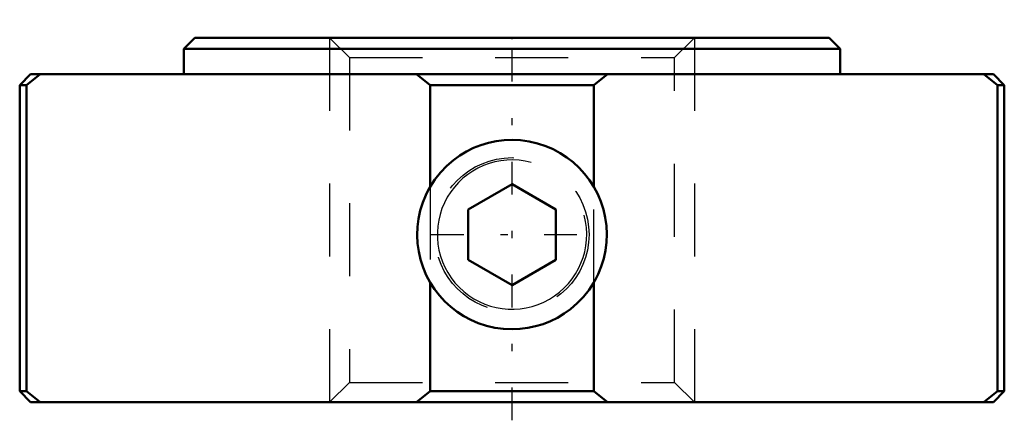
# Model space of a CAD drawing. Header units: millimetres. Extents: x -6.8 to 6.8, y -5.2 to 0.2.
import ezdxf

# ---------------------------------------------------------------- set-up
doc = ezdxf.new("R2010")
doc.units = ezdxf.units.MM
doc.linetypes.add('Center', pattern=[1.5, 0.45, -0.5, 0.05, -0.5])
doc.linetypes.add('Dashed', pattern=[2, 1, -1])
for name, color, linetype, lineweight in [('2d ConnectionPoints', 7, 'Continuous', 50), ('AM_0', 7, 'Continuous', 50), ('AM_5', 3, 'Continuous', 25), ('AM_7', 7, 'Center', 25), ('AM_9', 6, 'Dashed', 25)]:
    doc.layers.add(name, color=color, linetype=linetype, lineweight=lineweight)

msp = doc.modelspace()

# ---------------------------------------------------------------- linework, layer by layer
at = {"layer": '2d ConnectionPoints'}
msp.add_point((0, 0), dxfattribs=at)
at = {"layer": 'AM_0'}
for p, q in [((-4.35, 0), (-4.5, -0.15)), ((-4.35, 0), (4.35, 0)), ((4.5, -0.15), (4.35, 0)), ((-4.5, -0.15), (-4.5, -0.5)), ((-4.5, -0.15), (4.5, -0.15)), ((4.5, -0.5), (4.5, -0.15)), ((-6.6, -0.5), (-6.75, -0.65)), ((-6.469, -0.5), (-6.656, -0.65)), ((-6.6, -0.5), (6.6, -0.5)), ((-1.122, -0.65), (-1.309, -0.5)), ((1.309, -0.5), (1.122, -0.65)), ((6.656, -0.65), (6.469, -0.5)), ((6.75, -0.65), (6.6, -0.5)), ((-6.75, -0.65), (-6.75, -4.85)), ((-6.75, -0.65), (-6.656, -0.65)), ((-6.656, -0.65), (-6.656, -4.85)), ((-1.122, -0.65), (1.122, -0.65)), ((-1.122, -2.044), (-1.122, -0.65)), ((1.122, -0.65), (1.122, -2.044)), ((6.656, -0.65), (6.75, -0.65)), ((6.656, -4.85), (6.656, -0.65)), ((6.75, -4.85), (6.75, -0.65)), ((0, -2.007), (-0.6, -2.354)), ((0.6, -2.354), (0, -2.007)), ((-0.6, -3.046), (-0.6, -2.354)), ((0.6, -3.046), (0.6, -2.354)), ((-0.6, -3.046), (0, -3.393)), ((0, -3.393), (0.6, -3.046)), ((-1.122, -4.85), (-1.122, -3.356)), ((1.122, -3.356), (1.122, -4.85)), ((-6.75, -4.85), (-6.6, -5)), ((-6.75, -4.85), (-6.656, -4.85)), ((-6.656, -4.85), (-6.469, -5)), ((-1.309, -5), (-1.122, -4.85)), ((-1.122, -4.85), (1.122, -4.85)), ((1.122, -4.85), (1.309, -5)), ((6.469, -5), (6.656, -4.85)), ((6.6, -5), (6.75, -4.85)), ((6.656, -4.85), (6.75, -4.85)), ((-6.6, -5), (6.6, -5))]:
    msp.add_line(p, q, dxfattribs=at)
for points in [[(1.122, -2.044), (1.063, -1.951), (0.995, -1.864), (0.921, -1.783), (0.84, -1.708), (0.754, -1.641), (0.661, -1.581), (0.564, -1.529), (0.463, -1.485), (0.351, -1.448), (0.236, -1.422), (0.118, -1.405), (0, -1.4), (-0.108, -1.405), (-0.216, -1.418), (-0.322, -1.441), (-0.426, -1.472), (-0.526, -1.511), (-0.623, -1.559), (-0.716, -1.615), (-0.804, -1.678), (-0.895, -1.758), (-0.98, -1.846), (-1.056, -1.942), (-1.122, -2.044)], [(-1.122, -3.356), (-1.175, -3.256), (-1.219, -3.152), (-1.254, -3.044), (-1.279, -2.933), (-1.294, -2.821), (-1.3, -2.707), (-1.296, -2.594), (-1.282, -2.482), (-1.258, -2.371), (-1.224, -2.262), (-1.181, -2.157), (-1.13, -2.056), (-1.122, -2.044)], [(1.122, -2.044), (1.175, -2.144), (1.219, -2.248), (1.254, -2.356), (1.279, -2.467), (1.294, -2.579), (1.3, -2.693), (1.296, -2.806), (1.282, -2.918), (1.258, -3.029), (1.224, -3.138), (1.181, -3.243), (1.13, -3.344), (1.122, -3.356)], [(-1.122, -3.356), (-1.063, -3.449), (-0.995, -3.536), (-0.921, -3.617), (-0.84, -3.692), (-0.754, -3.759), (-0.661, -3.819), (-0.564, -3.871), (-0.463, -3.915), (-0.351, -3.952), (-0.236, -3.978), (-0.118, -3.995), (0, -4), (0.108, -3.995), (0.216, -3.982), (0.322, -3.959), (0.426, -3.928), (0.526, -3.889), (0.623, -3.841), (0.716, -3.785), (0.804, -3.722), (0.895, -3.642), (0.98, -3.554), (1.056, -3.458), (1.122, -3.356)]]:
    msp.add_lwpolyline(points, dxfattribs=at)
at = {"layer": 'AM_5', "linetype": 'Dashed'}
for p, q in [((-2.5, 0), (-2.5, -5)), ((2.5, 0), (2.5, -5))]:
    msp.add_line(p, q, dxfattribs=at)
msp.add_arc((0, -2.7), 1.3, 75, 15, dxfattribs=at)
at = {"layer": 'AM_5'}
msp.add_arc((0, -2.7), 1.024, 75, 15, dxfattribs=at)
at = {"layer": 'AM_7'}
for p, q in [((0, -5.25), (0, 0.25)), ((-1.109, -2.7), (1.109, -2.7))]:
    msp.add_line(p, q, dxfattribs=at)
at = {"layer": 'AM_9'}
for p, q in [((-2.5, 0), (-2.229, -0.271)), ((2.229, -0.271), (2.5, 0)), ((-2.229, -0.271), (-2.229, -4.729)), ((-2.229, -0.271), (2.229, -0.271)), ((2.229, -4.729), (2.229, -0.271)), ((-1.122, -2.044), (-1.122, -3.356)), ((1.122, -3.356), (1.122, -2.044)), ((-2.229, -4.729), (-2.5, -5)), ((-2.229, -4.729), (2.229, -4.729)), ((2.5, -5), (2.229, -4.729))]:
    msp.add_line(p, q, dxfattribs=at)
msp.add_circle((0, -2.7), 1.056, dxfattribs=at)

doc.saveas('drawing.dxf')
